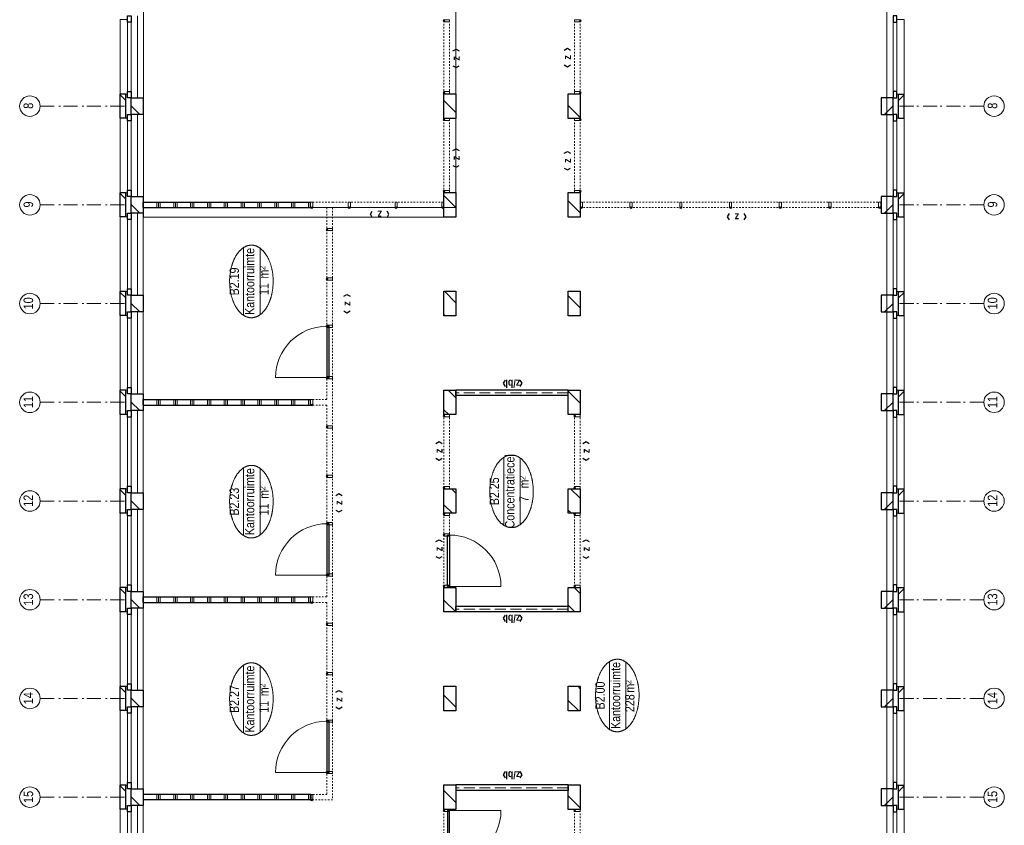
# Model space of a CAD drawing. Header units: millimetres. Extents: x -46954 to 169732, y -26853 to 94136.
# Tile 8 of 174: x -14539 to 3010, y -12851 to 1513. Entities that reach past the tile are written whole.
import ezdxf
from ezdxf.enums import TextEntityAlignment as Align

# ---------------------------------------------------------------- set-up
doc = ezdxf.new("R2010")
doc.units = ezdxf.units.MM
doc.header["$LTSCALE"] = 400
doc.header["$PDMODE"] = 3
doc.header["$PDSIZE"] = 15
for name, pattern in [('STYLE_02', [0.694427, 0.486069, -0.208359]), ('STYLE_06', [1.041641, 0.625, -0.208282, 0.069427, -0.138931]), ('STYLE_21', [0.138889, 0.069444, -0.069444])]:
    doc.linetypes.add(name, pattern=pattern)
for name, color, linetype, lineweight in [('Buitenkozijnen', 140, 'Continuous', 15), ('Interieur-deur', 43, 'Continuous', 9), ('Interieur-scheidingswand-vertikaal', 5, 'Continuous', 25), ('Interieur-systeemwand glas', 140, 'STYLE_21', 15), ('Kozijnmerken', 43, 'Continuous', 9), ('mat-baksteen', 5, 'Continuous', 25), ('mat-kalkzandsteen', 5, 'Continuous', 25), ('None', 7, 'Continuous', 9), ('Ruimtenummers', 5, 'Continuous', 25)]:
    doc.layers.add(name, color=color, linetype=linetype, lineweight=lineweight)
doc.styles.add('Arial Narrow', font='ARIALN.TTF', dxfattribs={"height": 222.25})
doc.styles.add('Arial Narrow (bold)', font='ARIALNB.TTF', dxfattribs={"height": 172.861111})

# ---------------------------------------------------------------- blocks, each defined once
blk = doc.blocks.new('*X886')
at = {"layer": 'None', "lineweight": 9}
blk.add_line((-43964, 2705), (-43750, 2919), dxfattribs=at)
blk = doc.blocks.new('*X887')
at = {"layer": 'None', "lineweight": 9}
blk.add_line((-42267, 2705), (-42053, 2919), dxfattribs=at)
blk = doc.blocks.new('*X888')
at = {"layer": 'None', "lineweight": 9}
for p, q in [((-40567, 2707), (-40356, 2919)), ((-40146, 2705), (-40130, 2720))]:
    blk.add_line(p, q, dxfattribs=at)
blk = doc.blocks.new('*X889')
at = {"layer": 'None', "lineweight": 9}
for p, q in [((-38807, 2770), (-38659, 2919)), ((-38449, 2705), (-38370, 2783))]:
    blk.add_line(p, q, dxfattribs=at)
blk = doc.blocks.new('*X890')
at = {"layer": 'None', "lineweight": 9}
for p, q in [((-37047, 2833), (-36962, 2919)), ((-36752, 2705), (-36610, 2846))]:
    blk.add_line(p, q, dxfattribs=at)
blk = doc.blocks.new('*X891')
at = {"layer": 'None', "lineweight": 9}
for p, q in [((-35287, 2896), (-35265, 2919)), ((-35055, 2705), (-34850, 2909))]:
    blk.add_line(p, q, dxfattribs=at)
blk = doc.blocks.new('*X892')
at = {"layer": 'None', "lineweight": 9}
blk.add_line((-33357, 2705), (-33143, 2919), dxfattribs=at)
blk = doc.blocks.new('*X893')
at = {"layer": 'None', "lineweight": 9}
blk.add_line((-31660, 2705), (-31446, 2919), dxfattribs=at)
blk = doc.blocks.new('*X897')
at = {"layer": 'None', "lineweight": 9}
blk.add_line((-44057, 491), (-43843, 705), dxfattribs=at)
blk = doc.blocks.new('*X898')
at = {"layer": 'None', "lineweight": 9}
for p, q in [((-42327, 523), (-42146, 705)), ((-41935, 491), (-41890, 536))]:
    blk.add_line(p, q, dxfattribs=at)
blk = doc.blocks.new('*X899')
at = {"layer": 'None', "lineweight": 9}
for p, q in [((-40567, 586), (-40449, 705)), ((-40238, 491), (-40130, 599))]:
    blk.add_line(p, q, dxfattribs=at)
blk = doc.blocks.new('*X900')
at = {"layer": 'None', "lineweight": 9}
for p, q in [((-38807, 649), (-38752, 705)), ((-38541, 491), (-38370, 662))]:
    blk.add_line(p, q, dxfattribs=at)
blk = doc.blocks.new('*X901')
at = {"layer": 'None', "lineweight": 9}
blk.add_line((-36844, 491), (-36630, 705), dxfattribs=at)
blk = doc.blocks.new('*X902')
at = {"layer": 'None', "lineweight": 9}
blk.add_line((-35147, 491), (-34933, 705), dxfattribs=at)
blk = doc.blocks.new('*X903')
at = {"layer": 'None', "lineweight": 9}
blk.add_line((-33450, 491), (-33236, 705), dxfattribs=at)
blk = doc.blocks.new('*X904')
at = {"layer": 'None', "lineweight": 9}
blk.add_line((-31753, 491), (-31539, 705), dxfattribs=at)
blk = doc.blocks.new('*X910')
at = {"layer": 'None', "lineweight": 9}
blk.add_line((-148.5, -148.5), (4, 4), dxfattribs=at)
blk = doc.blocks.new('*X911')
at = {"layer": 'None', "lineweight": 9}
blk.add_line((100, 100), (200, 200), dxfattribs=at)
blk = doc.blocks.new('Penant best-uitbr  (2D)')
at = {"layer": 'mat-baksteen', "lineweight": 25}
for p, q in [((-215, 200), (215, 200)), ((-215, 100), (-215, 200)), ((215, 100), (215, 200)), ((-215, 100), (215, 100))]:
    blk.add_line(p, q, dxfattribs=at)
at = {"layer": 'mat-kalkzandsteen', "lineweight": 25}
blk.add_lwpolyline([(-148.5, 4), (148.5, 4), (148.5, -210), (-148.5, -210)], close=True, dxfattribs=at)
at = {"layer": 'mat-baksteen'}
blk.add_blockref('*X911', (0, 0), dxfattribs=at)
at = {"layer": 'mat-kalkzandsteen'}
blk.add_blockref('*X910', (0, 0), dxfattribs=at)
blk = doc.blocks.new('Gevelpui best-uitbr 1330 (2D)')
at = {"layer": 'Buitenkozijnen', "lineweight": 15}
for p, q in [((-731.5, 71), (731.5, 71)), ((-731.5, 4), (-731.5, 71)), ((-731.5, 4), (731.5, 4)), ((731.5, 4), (731.5, 71))]:
    blk.add_line(p, q, dxfattribs=at)
at = {"layer": 'Buitenkozijnen', "color": 92, "lineweight": 25}
for points in [[(-731.5, 71), (-617.5, 71), (-617.5, 4), (-731.5, 4)], [(617.5, 71), (731.5, 71), (731.5, 4), (617.5, 4)]]:
    blk.add_lwpolyline(points, close=True, dxfattribs=at)
at = {"layer": 'None', "color": 43, "linetype": 'Continuous', "lineweight": 9}
blk.add_line((-731.5, -107), (731.5, -107), dxfattribs=at)
at = {"layer": 'None', "color": 43, "linetype": 'Continuous', "lineweight": 9, "flags": 128}
blk.add_lwpolyline([(-665, 71), (-665, 200), (665, 200), (665, 71)], dxfattribs=at)
blk = doc.blocks.new('Ruimtenummer UV 50')
at = {"layer": 'Ruimtenummers', "color": 8, "lineweight": 5}
for p, q in [((602, 157), (-602, 157)), ((595, -137), (-595, -137))]:
    blk.add_line(p, q, dxfattribs=at)
blk.add_open_spline([(-323, 354), (-173, 406), (173, 406), (323, 354), (473, 302), (560, 212), (647, 122), (647, 18), (647, -86), (560, -176), (473, -266), (323, -318), (173, -370), (-173, -370), (-323, -318), (-474, -266), (-560, -176), (-647, -86), (-647, 18), (-647, 122), (-560, 212), (-474, 302), (-323, 354)], degree=2, knots=[0, 0, 0, 0.09962, 0.19924, 0.19924, 0.283607, 0.283607, 0.349619, 0.349619, 0.415638, 0.415638, 0.5, 0.5, 0.59962, 0.69924, 0.69924, 0.783607, 0.783607, 0.849619, 0.849619, 0.915638, 0.915638, 1, 1, 1], dxfattribs=at)
at = {"layer": 'Ruimtenummers', "attachment_point": 2, "style": 'Arial Narrow'}
for s, insert, char_height in [(' m', (104, -122), 165.9), (' 2', (220, -133), 96.8)]:
    blk.add_mtext(s, dxfattribs=dict(at, insert=insert, char_height=char_height))
at = {"layer": 'Ruimtenummers', "style": 'Arial Narrow'}
for tag, p in [('Nummer', (0, 407)), ('Naam', (0, 132)), ('Oppervlak', (-138, -122))]:
    blk.add_attdef(tag, text='', height=166, dxfattribs=at).set_placement(p, align=Align.TOP_CENTER)
blk = doc.blocks.new('systeemwandstijl 880 hoh')
at = {"layer": 'Interieur-systeemwand glas', "color": 43, "linetype": 'Continuous', "lineweight": 9}
blk.add_lwpolyline([(0, 20), (100, 20), (100, -20), (0, -20)], close=True, dxfattribs=at)
at = {"layer": 'Interieur-systeemwand glas', "color": 43, "linetype": 'Continuous', "lineweight": 15}
blk.add_point((0, 0), dxfattribs=at)
blk = doc.blocks.new('Systeemwand B (2D)')
at = {"layer": 'Interieur-systeemwand glas', "lineweight": 15}
for p, q in [((0, 50), (1323, 50)), ((0, -50), (1323, -50))]:
    blk.add_line(p, q, dxfattribs=at)
at = {"layer": 'None', "color": 7, "rotation": 270}
blk.add_blockref('systeemwandstijl 880 hoh', (20, 50), dxfattribs=at)
at = {"layer": 'None', "color": 7, "xscale": -1, "rotation": 90}
blk.add_blockref('systeemwandstijl 880 hoh', (1303, 50), dxfattribs=at)
blk = doc.blocks.new('*X1098')
at = {"layer": 'None', "lineweight": 9}
for p, q in [((10510, 0), (10610, 0)), ((10510, -240), (10610, -240)), ((10510, -270), (10610, -270)), ((10510, -300), (10610, -300)), ((10510, -540), (10610, -540)), ((10510, -570), (10610, -570)), ((10510, -600), (10610, -600)), ((10510, -840), (10610, -840)), ((10510, -870), (10610, -870)), ((10510, -900), (10610, -900)), ((10510, -1140), (10610, -1140)), ((10510, -1170), (10610, -1170)), ((10510, -1200), (10610, -1200)), ((10510, -1440), (10610, -1440)), ((10510, -1470), (10610, -1470)), ((10510, -1500), (10610, -1500)), ((10510, -1740), (10610, -1740)), ((10510, -1770), (10610, -1770)), ((10510, -1800), (10610, -1800)), ((10510, -2040), (10610, -2040)), ((10510, -2070), (10610, -2070)), ((10510, -2100), (10610, -2100)), ((10510, -2340), (10610, -2340)), ((10510, -2370), (10610, -2370)), ((10510, -2400), (10610, -2400)), ((10510, -2640), (10610, -2640)), ((10510, -2670), (10610, -2670)), ((10510, -2700), (10610, -2700)), ((10510, -2940), (10610, -2940)), ((10510, -2970), (10610, -2970))]:
    blk.add_line(p, q, dxfattribs=at)
blk = doc.blocks.new('*X1099')
at = {"layer": 'None', "lineweight": 9}
for p, q in [((6990, 0), (7090, 0)), ((6990, -240), (7090, -240)), ((6990, -270), (7090, -270)), ((6990, -300), (7090, -300)), ((6990, -540), (7090, -540)), ((6990, -570), (7090, -570)), ((6990, -600), (7090, -600)), ((6990, -840), (7090, -840)), ((6990, -870), (7090, -870)), ((6990, -900), (7090, -900)), ((6990, -1140), (7090, -1140)), ((6990, -1170), (7090, -1170)), ((6990, -1200), (7090, -1200)), ((6990, -1440), (7090, -1440)), ((6990, -1470), (7090, -1470)), ((6990, -1500), (7090, -1500)), ((6990, -1740), (7090, -1740)), ((6990, -1770), (7090, -1770)), ((6990, -1800), (7090, -1800)), ((6990, -2040), (7090, -2040)), ((6990, -2070), (7090, -2070)), ((6990, -2100), (7090, -2100)), ((6990, -2340), (7090, -2340)), ((6990, -2370), (7090, -2370)), ((6990, -2400), (7090, -2400)), ((6990, -2640), (7090, -2640)), ((6990, -2670), (7090, -2670)), ((6990, -2700), (7090, -2700)), ((6990, -2940), (7090, -2940)), ((6990, -2970), (7090, -2970))]:
    blk.add_line(p, q, dxfattribs=at)
blk = doc.blocks.new('*X1100')
at = {"layer": 'None', "lineweight": 9}
for p, q in [((-50, 0), (50, 0)), ((-50, -240), (50, -240)), ((-50, -270), (50, -270)), ((-50, -300), (50, -300)), ((-50, -540), (50, -540)), ((-50, -570), (50, -570)), ((-50, -600), (50, -600)), ((-50, -840), (50, -840)), ((-50, -870), (50, -870)), ((-50, -900), (50, -900)), ((-50, -1140), (50, -1140)), ((-50, -1170), (50, -1170)), ((-50, -1200), (50, -1200)), ((-50, -1440), (50, -1440)), ((-50, -1470), (50, -1470)), ((-50, -1500), (50, -1500)), ((-50, -1740), (50, -1740)), ((-50, -1770), (50, -1770)), ((-50, -1800), (50, -1800)), ((-50, -2040), (50, -2040)), ((-50, -2070), (50, -2070)), ((-50, -2100), (50, -2100)), ((-50, -2340), (50, -2340)), ((-50, -2370), (50, -2370)), ((-50, -2400), (50, -2400)), ((-50, -2640), (50, -2640)), ((-50, -2670), (50, -2670)), ((-50, -2700), (50, -2700)), ((-50, -2940), (50, -2940)), ((-50, -2970), (50, -2970))]:
    blk.add_line(p, q, dxfattribs=at)
blk = doc.blocks.new('*X1101')
at = {"layer": 'None', "lineweight": 9}
for p, q in [((3470, 0), (3570, 0)), ((3470, -240), (3570, -240)), ((3470, -270), (3570, -270)), ((3470, -300), (3570, -300)), ((3470, -540), (3570, -540)), ((3470, -570), (3570, -570)), ((3470, -600), (3570, -600)), ((3470, -840), (3570, -840)), ((3470, -870), (3570, -870)), ((3470, -900), (3570, -900)), ((3470, -1140), (3570, -1140)), ((3470, -1170), (3570, -1170)), ((3470, -1200), (3570, -1200)), ((3470, -1440), (3570, -1440)), ((3470, -1470), (3570, -1470)), ((3470, -1500), (3570, -1500)), ((3470, -1740), (3570, -1740)), ((3470, -1770), (3570, -1770)), ((3470, -1800), (3570, -1800)), ((3470, -2040), (3570, -2040)), ((3470, -2070), (3570, -2070)), ((3470, -2100), (3570, -2100)), ((3470, -2340), (3570, -2340)), ((3470, -2370), (3570, -2370)), ((3470, -2400), (3570, -2400)), ((3470, -2640), (3570, -2640)), ((3470, -2670), (3570, -2670)), ((3470, -2700), (3570, -2700)), ((3470, -2940), (3570, -2940)), ((3470, -2970), (3570, -2970))]:
    blk.add_line(p, q, dxfattribs=at)
blk = doc.blocks.new('Deur systeemwand 915')
at = {"layer": 'Interieur-deur', "color": 140, "linetype": 'Continuous', "lineweight": 15}
blk.add_line((0, 1015), (0, 100), dxfattribs=at)
at = {"layer": 'Interieur-deur', "color": 92, "linetype": 'Continuous', "lineweight": 25}
blk.add_lwpolyline([(-915, 100), (0, 100), (0, 60), (-915, 60)], close=True, dxfattribs=at)
at = {"layer": 'Interieur-deur', "color": 140, "linetype": 'Continuous', "lineweight": 15}
blk.add_arc((0, 100), 915, 90, 180, dxfattribs=at)
blk = doc.blocks.new('Vergaderruimten B 3 (2D)')
at = {"layer": 'Interieur-scheidingswand-vertikaal', "lineweight": 25}
for p, q in [((50, 4), (-50, 4)), ((-50, -2981), (-50, 4)), ((50, -2981), (50, 4)), ((3470, 4), (3470, -2977)), ((3470, 4), (3570, 4)), ((3570, 4), (3570, -2977)), ((6990, 4), (6990, -2977)), ((6990, 4), (7090, 4)), ((7090, 4), (7090, -2977)), ((10510, 4), (10510, -2977)), ((10510, 4), (10610, 4)), ((10610, 4), (10610, -2977)), ((50, -2981), (-50, -2981)), ((3470, -2977), (3570, -2977)), ((6990, -2977), (7090, -2977)), ((10510, -2977), (10610, -2977))]:
    blk.add_line(p, q, dxfattribs=at)
at = {"layer": 'Interieur-systeemwand glas', "lineweight": 15}
for p, q in [((-50, -3371), (-50, -3021)), ((50, -3271), (50, -3021)), ((3470, -3017), (3470, -3271)), ((3570, -3017), (3570, -3271)), ((6990, -3017), (6990, -3271)), ((7090, -3017), (7090, -3271)), ((10510, -3017), (10510, -3271)), ((10610, -3017), (10610, -3371)), ((3470, -3271), (50, -3271)), ((6990, -3271), (3570, -3271)), ((10510, -3271), (7090, -3271)), ((10510, -3371), (-50, -3371))]:
    blk.add_line(p, q, dxfattribs=at)
at = {"layer": 'Interieur-scheidingswand-vertikaal'}
for name in ['*X1100', '*X1101', '*X1099', '*X1098']:
    blk.add_blockref(name, (0, 0), dxfattribs=at)
at = {"layer": 'Interieur-scheidingswand-vertikaal', "color": 7, "xscale": -1}
for p in [(440, -3371), (3960, -3371), (7480, -3371)]:
    blk.add_blockref('Deur systeemwand 915', p, dxfattribs=at)
at = {"layer": 'Interieur-scheidingswand-vertikaal', "color": 7}
for p in [(-50, -3001), (3470, -2997), (6990, -2997), (10510, -2997)]:
    blk.add_blockref('systeemwandstijl 880 hoh', p, dxfattribs=at)
at = {"layer": 'Interieur-scheidingswand-vertikaal', "color": 7, "rotation": 270}
for p in [(440, -3271), (3960, -3271), (7480, -3271), (8395, -3271), (9240, -3271)]:
    blk.add_blockref('systeemwandstijl 880 hoh', p, dxfattribs=at)
at = {"layer": 'Interieur-scheidingswand-vertikaal', "color": 7, "xscale": -1, "rotation": 90}
for p in [(1355, -3271), (2200, -3271), (3080, -3271), (4875, -3271), (5720, -3271), (6600, -3271), (10120, -3271)]:
    blk.add_blockref('systeemwandstijl 880 hoh', p, dxfattribs=at)
blk = doc.blocks.new('Systeemwand B met deur (2D)')
at = {"layer": 'Interieur-systeemwand glas', "lineweight": 15}
for p, q in [((0, 50), (1323, 50)), ((0, -50), (1323, -50))]:
    blk.add_line(p, q, dxfattribs=at)
at = {"layer": 'None', "color": 7, "rotation": 270}
for p in [(20, 50), (388, 50)]:
    blk.add_blockref('systeemwandstijl 880 hoh', p, dxfattribs=at)
at = {"layer": 'None', "color": 7, "xscale": -1}
for name, rotation in [('systeemwandstijl 880 hoh', 90), ('Deur systeemwand 915', 180)]:
    blk.add_blockref(name, (1303, 50), dxfattribs=dict(at, rotation=rotation))
blk = doc.blocks.new('Concentratiecel B 1 (2D)')
at = {"layer": 'Interieur-scheidingswand-vertikaal', "lineweight": 25}
for p, q in [((100, -214), (0, -214)), ((0, -2214), (0, -214)), ((100, -2214), (100, -214)), ((3957, -214), (3857, -214)), ((3857, -2214), (3857, -214)), ((3957, -2214), (3957, -214)), ((100, -2214), (0, -2214)), ((3957, -2214), (3857, -2214))]:
    blk.add_line(p, q, dxfattribs=at)
at = {"layer": 'Interieur-scheidingswand-vertikaal', "linetype": 'STYLE_02', "lineweight": 9}
for p, q in [((50, -2214), (50, -214)), ((3907, -2214), (3907, -214))]:
    blk.add_line(p, q, dxfattribs=at)
at = {"layer": 'None', "color": 7}
for name, p in [('Systeemwand B (2D)', (437, -50)), ('Systeemwand B met deur (2D)', (2197, -50)), ('Systeemwand B (2D)', (437, -2378)), ('Systeemwand B (2D)', (2197, -2378))]:
    blk.add_blockref(name, p, dxfattribs=at)
blk = doc.blocks.new('*U1105')
at = {"layer": 'Interieur-systeemwand glas', "color": 7, "xscale": -1, "rotation": 180}
for p in [(-33359, 470), (-33359, -416), (-33359, -1302), (-33359, -2188), (-33359, -3074), (-33359, -3960)]:
    blk.add_blockref('systeemwandstijl 880 hoh', p, dxfattribs=at)
at = {"layer": 'Interieur-systeemwand glas', "color": 7}
blk.add_blockref('systeemwandstijl 880 hoh', (-33359, -4846), dxfattribs=at)
blk = doc.blocks.new('Kozijnmerk 50')
at = {"layer": 'Kozijnmerken', "color": 92, "linetype": 'Continuous', "lineweight": 25}
for points in [[(-132, 51), (-165, -6), (-132, -62)], [(132, 51), (165, -6), (132, -62)]]:
    blk.add_lwpolyline(points, dxfattribs=at)
at = {"layer": 'None', "color": 43, "style": 'Arial Narrow (bold)'}
blk.add_attdef('merk', text='', height=138, dxfattribs=at).set_placement((0, 0), align=Align.MIDDLE_CENTER)
blk = doc.blocks.new('*U1335')
at = {"layer": 'None', "color": 7, "linetype": 'STYLE_06', "lineweight": 9}
for p, q in [((-43869, 10116), (-43869, 8616)), ((-42109, 10116), (-42109, 8616)), ((-40349, 10116), (-40349, 8616)), ((-38589, 10116), (-38589, 8616)), ((-36829, 10116), (-36829, 8616)), ((-35069, 10116), (-35069, 8616)), ((-33309, 10116), (-33309, 8616)), ((-31549, 10116), (-31549, 8616))]:
    blk.add_line(p, q, dxfattribs=at)
at = {"layer": 'None', "color": 43, "linetype": 'Continuous', "lineweight": 9}
for centre in [(-43869, 10299), (-42109, 10299), (-40349, 10299), (-38589, 10299), (-36829, 10299), (-35069, 10299), (-33309, 10299), (-31549, 10299)]:
    blk.add_circle(centre, 183, dxfattribs=at)
at = {"layer": 'None', "color": 8, "attachment_point": 1, "style": 'Arial Narrow'}
for s, insert, char_height in [('15', (-43973, 10412), 169.3), ('14', (-42213, 10412), 169.3), ('13', (-40453, 10412), 169.3), ('12', (-38693, 10412), 169.3), ('11', (-36933, 10412), 169.3), ('10', (-35173, 10412), 169.3), ('9', (-33356, 10412), 169), ('8', (-31596, 10412), 169)]:
    blk.add_mtext(s, dxfattribs=dict(at, insert=insert, char_height=char_height))

msp = doc.modelspace()

# ---------------------------------------------------------------- linework, layer by layer
at = {"linetype": 'Continuous', "lineweight": 0, "flags": 128}
msp.add_lwpolyline([(-6762.73324, 12561.57274), (-4762.73324, 12561.57274), (-4762.73324, 10313.07274), (915.26676, 10313.07274), (915.26676, -23953.42726), (-4548.73324, -23953.42726), (-4548.73324, -20848.42726), (-2562.73324, -20848.42726), (-2562.73324, -18388.42726), (-6976.73324, -18388.42726), (-6976.73324, -23953.42726), (-12337.73324, -23953.42726), (-12337.73324, -1838.42726), (-6762.73324, -1838.42726), (-6762.73324, 12561.57274)], dxfattribs=at)
at = {"linetype": 'Continuous', "lineweight": 0}
msp.add_lwpolyline([(-6762.73324, -2006.92726), (-6762.73324, 12561.57274), (-12333.73324, 12561.57274), (-12333.73324, -2006.92726)], close=True, dxfattribs=at)
at = {"layer": 'Interieur-systeemwand glas', "lineweight": 15}
for p, q in [((-8962.73324, -1738.42726), (-6976.73324, -1738.42726)), ((-4548.73324, -1738.42726), (808.26676, -1738.42726)), ((-8962.73324, -1838.42726), (-6976.73324, -1838.42726)), ((-4548.73324, -1838.42726), (808.26676, -1838.42726))]:
    msp.add_line(p, q, dxfattribs=at)
at = {"layer": 'mat-kalkzandsteen', "lineweight": 25}
for points in [[(-6976.73324, -246.92726), (-6976.73324, 190.07274), (-6762.73324, 190.07274), (-6762.73324, -246.92726)], [(-4762.73324, -246.92726), (-4762.73324, 190.07274), (-4548.73324, 190.07274), (-4548.73324, -246.92726)], [(-6976.73324, -2006.92726), (-6976.73324, -1569.92726), (-6762.73324, -1569.92726), (-6762.73324, -2006.92726)], [(-4762.73324, -2006.92726), (-4762.73324, -1569.92726), (-4548.73324, -1569.92726), (-4548.73324, -2006.92726)], [(-6976.73324, -3766.92726), (-6976.73324, -3329.92726), (-6762.73324, -3329.92726), (-6762.73324, -3766.92726)], [(-4762.73324, -3766.92726), (-4762.73324, -3329.92726), (-4548.73324, -3329.92726), (-4548.73324, -3766.92726)], [(-6976.73324, -5526.92726), (-6976.73324, -5089.92726), (-6762.73324, -5089.92726), (-6762.73324, -5526.92726)], [(-4762.73324, -5526.92726), (-4762.73324, -5089.92726), (-4548.73324, -5089.92726), (-4548.73324, -5526.92726)], [(-6976.73324, -7286.92726), (-6976.73324, -6849.92726), (-6762.73324, -6849.92726), (-6762.73324, -7286.92726)], [(-4762.73324, -7286.92726), (-4762.73324, -6849.92726), (-4548.73324, -6849.92726), (-4548.73324, -7286.92726)], [(-6976.73324, -9046.92726), (-6976.73324, -8609.92726), (-6762.73324, -8609.92726), (-6762.73324, -9046.92726)], [(-4762.73324, -9046.92726), (-4762.73324, -8609.92726), (-4548.73324, -8609.92726), (-4548.73324, -9046.92726)], [(-6976.73324, -10806.92726), (-6976.73324, -10369.92726), (-6762.73324, -10369.92726), (-6762.73324, -10806.92726)], [(-4762.73324, -10806.92726), (-4762.73324, -10369.92726), (-4548.73324, -10369.92726), (-4548.73324, -10806.92726)], [(-6976.73324, -12566.92726), (-6976.73324, -12129.92726), (-6762.73324, -12129.92726), (-6762.73324, -12566.92726)], [(-4762.73324, -12566.92726), (-4762.73324, -12129.92726), (-4548.73324, -12129.92726), (-4548.73324, -12566.92726)]]:
    msp.add_lwpolyline(points, close=True, dxfattribs=at)
at = {"layer": 'None', "color": 7, "linetype": 'STYLE_06', "lineweight": 9}
for p, q in [((2644.75447, -28.42726), (1144.75447, -28.42726)), ((2644.75447, -1788.42726), (1144.75447, -1788.42726)), ((2644.75447, -3548.42726), (1144.75447, -3548.42726)), ((2644.75447, -5308.42726), (1144.75447, -5308.42726)), ((2644.75447, -7068.42726), (1144.75447, -7068.42726)), ((2644.75447, -8828.42726), (1144.75447, -8828.42726)), ((2644.75447, -10588.42726), (1144.75447, -10588.42726)), ((2644.75447, -12348.42726), (1144.75447, -12348.42726))]:
    msp.add_line(p, q, dxfattribs=at)
at = {"layer": 'None', "color": 43, "linetype": 'Continuous', "lineweight": 9}
for centre in [(2827.36088, -28.42726), (2827.36088, -1788.42726), (2827.36088, -3548.42726), (2827.36088, -5308.42726), (2827.36088, -7068.42726), (2827.36088, -8828.42726), (2827.36088, -10588.42726), (2827.36088, -12348.42726)]:
    msp.add_circle(centre, 182.60642, dxfattribs=at)

# ---------------------------------------------------------------- block references
at = {"layer": 'Interieur-scheidingswand-vertikaal', "color": 7, "rotation": 90}
msp.add_blockref('Vergaderruimten B 3 (2D)', (-12333.73324, -12348.42726), dxfattribs=at)
at = {"layer": 'Interieur-systeemwand glas', "color": 7, "rotation": 90}
for name, p in [('Systeemwand B (2D)', (-6926.73324, 190.07274)), ('Systeemwand B (2D)', (-6926.73324, -1569.92726)), ('systeemwandstijl 880 hoh', (-8662.73324, -1838.42726)), ('systeemwandstijl 880 hoh', (-7829.73324, -1838.42726)), ('systeemwandstijl 880 hoh', (-6996.73324, -1838.42726)), ('Concentratiecel B 1 (2D)', (-6976.73324, -16086.92726))]:
    msp.add_blockref(name, p, dxfattribs=at)
at = {"layer": 'Interieur-systeemwand glas', "color": 7, "xscale": -1}
for name, p, rotation in [('Systeemwand B (2D)', (-4598.73324, 190.07274), 270), ('Systeemwand B (2D)', (-4598.73324, -1569.92726), 270), ('Concentratiecel B 1 (2D)', (-6976.73324, -5089.92726), 90)]:
    msp.add_blockref(name, p, dxfattribs=dict(at, rotation=rotation))
at = {"layer": 'Kozijnmerken', "color": 7}
for p, rotation, values in [((-6765.87459, 824.97276), 90, {'merk': 'z'}), ((-4782.45254, 840.37071), 90, {'merk': 'z'}), ((-6765.87459, -952.1738), 90, {'merk': 'z'}), ((-4782.45254, -999.34399), 90, {'merk': 'z'}), ((-8122.23673, -1961.14233), 180, {'merk': 'z'}), ((-1757.73318, -2006.85097), 180, {'merk': 'z'}), ((-8713.03678, -3548.68252), 90, {'merk': 'z'}), ((-5749.74365, -4974.37144), 180, {'merk': 'z/bl'}), ((-7070.70956, -6175.02724), 90, {'merk': 'z'}), ((-4448.88501, -6175.02724), 90, {'merk': 'z'}), ((-8855.364, -7099.34402), 90, {'merk': 'z'}), ((-7070.70956, -7925.02724), 90, {'merk': 'z'}), ((-4448.88501, -7925.02724), 90, {'merk': 'z'}), ((-5749.74365, -9164.60181), 180, {'merk': 'z/bl'}), ((-8855.364, -10609.00183), 90, {'merk': 'z'}), ((-5749.74365, -11954.37144), 180, {'merk': 'z/bl'})]:
    msp.add_blockref('Kozijnmerk 50', p, dxfattribs=dict(at, rotation=rotation)).add_auto_attribs(values)
at = {"layer": 'mat-baksteen', "color": 7, "rotation": 90}
for p in [(-12547.73324, -28.42726), (-12547.73324, -1788.42726), (-12547.73324, -3548.42726), (-12547.73324, -5308.42726), (-12547.73324, -7068.42726), (-12547.73324, -8828.42726), (-12547.73324, -10588.42726), (-12547.73324, -12348.42726)]:
    msp.add_blockref('Penant best-uitbr  (2D)', p, dxfattribs=at)
at = {"layer": 'mat-baksteen', "color": 7, "xscale": -1, "rotation": 270}
for p in [(1022.26676, -28.42726), (1022.26676, -1788.42726), (1022.26676, -3548.42726), (1022.26676, -5308.42726), (1022.26676, -7068.42726), (1022.26676, -8828.42726), (1022.26676, -10588.42726), (1022.26676, -12348.42726)]:
    msp.add_blockref('Penant best-uitbr  (2D)', p, dxfattribs=at)
at = {"layer": 'mat-kalkzandsteen', "rotation": 90}
for name in ['*X893', '*X904', '*X892', '*X903', '*X891', '*X902', '*X890', '*X901', '*X889', '*X900', '*X888', '*X899', '*X898', '*X887', '*X886', '*X897']:
    msp.add_blockref(name, (-4057.73324, 31520.51338), dxfattribs=at)
at = {"layer": 'None', "color": 7, "rotation": 90}
for name, p in [('*U1335', (-4057.73324, 31520.51338)), ('Gevelpui best-uitbr 1330 (2D)', (-12547.73324, 851.57274)), ('Gevelpui best-uitbr 1330 (2D)', (-12547.73324, -908.42726)), ('*U1105', (-4057.73324, 31520.51338)), ('Gevelpui best-uitbr 1330 (2D)', (-12547.73324, -2668.42726)), ('Gevelpui best-uitbr 1330 (2D)', (-12547.73324, -4428.42726)), ('Gevelpui best-uitbr 1330 (2D)', (-12547.73324, -6188.42726)), ('Gevelpui best-uitbr 1330 (2D)', (-12547.73324, -7948.42726)), ('Gevelpui best-uitbr 1330 (2D)', (-12547.73324, -9708.42726)), ('Gevelpui best-uitbr 1330 (2D)', (-12547.73324, -11468.42726)), ('Gevelpui best-uitbr 1330 (2D)', (-12547.73324, -13228.42726))]:
    msp.add_blockref(name, p, dxfattribs=at)
at = {"layer": 'None', "color": 7, "xscale": -1, "rotation": 270}
for p in [(1022.26676, 851.57274), (1022.26676, -908.42726), (1022.26676, -2668.42726), (1022.26676, -4428.42726), (1022.26676, -6188.42726), (1022.26676, -7948.42726), (1022.26676, -9708.42726), (1022.26676, -11468.42726), (1022.26676, -13228.42726)]:
    msp.add_blockref('Gevelpui best-uitbr 1330 (2D)', p, dxfattribs=at)
at = {"layer": 'Ruimtenummers', "rotation": 90}
for p, values in [((-10391.62159, -3153.72462), {'Nummer': 'B2.19', 'Naam': 'Kantoorruimte', 'Oppervlak': '11'}), ((-5755.07659, -6895.5388), {'Nummer': 'B2.25', 'Naam': 'Concentratiecel', 'Oppervlak': '7'}), ((-10391.62159, -7080.19729), {'Nummer': 'B2.23', 'Naam': 'Kantoorruimte', 'Oppervlak': '11'}), ((-10391.62159, -10600.19729), {'Nummer': 'B2.27', 'Naam': 'Kantoorruimte', 'Oppervlak': '11'}), ((-3869.95912, -10536.02501), {'Nummer': 'B2.00', 'Naam': 'Kantoorruimte', 'Oppervlak': '228'})]:
    msp.add_blockref('Ruimtenummer UV 50', p, dxfattribs=at).add_auto_attribs(values)

# ---------------------------------------------------------------- texts
at = {"layer": 'None', "color": 8, "attachment_point": 1, "rotation": 90, "style": 'Arial Narrow'}
for s, insert, char_height in [('8', (2714.6033, -75.00349), 169.33333), ('9', (2714.6033, -1835.00349), 169.33333), ('10', (2714.6033, -3652.14676), 169.333333), ('11', (2714.6033, -5412.14676), 169.333333), ('12', (2714.6033, -7172.14676), 169.333333), ('13', (2714.6033, -8932.14676), 169.333333), ('14', (2714.6033, -10692.14676), 169.333333), ('15', (2714.6033, -12452.14676), 169.333333)]:
    msp.add_mtext(s, dxfattribs=dict(at, insert=insert, char_height=char_height))

doc.saveas('drawing.dxf')
